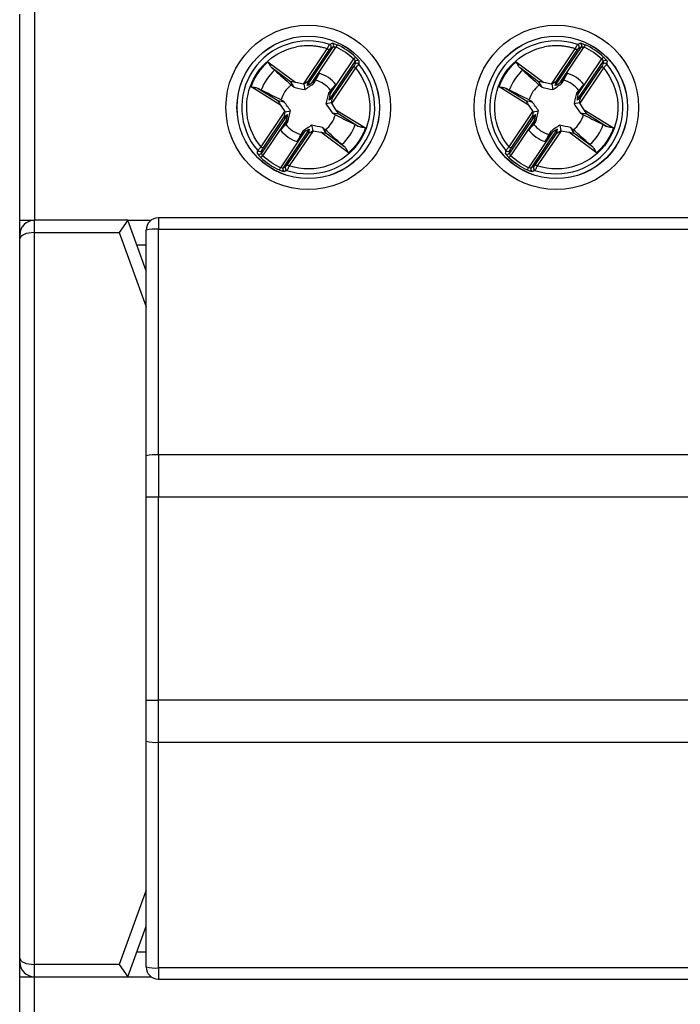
# Model space of a CAD drawing. Header units: inches. Extents: x 0.7 to 32.2, y 0.7 to 24.8.
# Tile 8 of 14: x 23.6 to 24.6, y 9.8 to 11.4. Entities that reach past the tile are written whole.
import ezdxf

# ---------------------------------------------------------------- set-up
doc = ezdxf.new("R2010")
doc.units = ezdxf.units.IN
doc.header["$LTSCALE"] = 3
doc.header["$MEASUREMENT"] = 0

msp = doc.modelspace()

# ---------------------------------------------------------------- linework, layer by layer
for p, q in [((23.5704, 11.0996), (23.5704, 11.43)), ((23.5941, 11.4342), (23.5941, 11.0996)), ((24.0253, 11.3181), (24.0635, 11.3746)), ((24.0314, 11.3159), (24.0732, 11.3778)), ((24.0327, 11.322), (24.0668, 11.3724)), ((24.0393, 11.3206), (24.0778, 11.3775)), ((24.0668, 11.3724), (24.0635, 11.3746)), ((24.0692, 11.3757), (24.0732, 11.3778)), ((24.0794, 11.3811), (24.0778, 11.3775)), ((24.4229, 11.3181), (24.4611, 11.3746)), ((24.429, 11.3159), (24.4709, 11.3778)), ((24.4303, 11.322), (24.4644, 11.3724)), ((24.437, 11.3206), (24.4754, 11.3775)), ((24.4644, 11.3724), (24.4611, 11.3746)), ((24.4669, 11.3757), (24.4709, 11.3778)), ((24.477, 11.3811), (24.4754, 11.3775)), ((23.9684, 11.3535), (24.013, 11.3205)), ((24.0663, 11.2923), (24.1082, 11.3542)), ((24.0677, 11.3014), (24.1062, 11.3583)), ((24.1089, 11.3612), (24.1062, 11.3583)), ((24.1082, 11.3542), (24.1077, 11.3497)), ((24.3661, 11.3535), (24.4106, 11.3205)), ((24.4639, 11.2923), (24.5058, 11.3542)), ((24.4654, 11.3014), (24.5038, 11.3583)), ((24.5065, 11.3612), (24.5038, 11.3583)), ((24.5058, 11.3542), (24.5053, 11.3497)), ((24.0047, 11.3218), (23.9749, 11.3439)), ((24.0506, 11.3355), (24.0428, 11.3229)), ((24.1088, 11.344), (24.0706, 11.2874)), ((24.1056, 11.3462), (24.0715, 11.2958)), ((24.1088, 11.344), (24.1056, 11.3462)), ((24.4023, 11.3218), (24.3726, 11.3439)), ((24.4482, 11.3355), (24.4405, 11.3229)), ((24.5064, 11.344), (24.4682, 11.2874)), ((24.5032, 11.3462), (24.4691, 11.2958)), ((24.5064, 11.344), (24.5032, 11.3462)), ((24.0047, 11.3218), (24.0101, 11.3132)), ((24.0253, 11.3181), (24.013, 11.3205)), ((24.0314, 11.3159), (24.0327, 11.322)), ((24.0428, 11.3229), (24.0393, 11.3206)), ((24.0422, 11.3194), (24.0428, 11.3229)), ((24.4023, 11.3218), (24.4077, 11.3132)), ((24.4229, 11.3181), (24.4106, 11.3205)), ((24.429, 11.3159), (24.4303, 11.322)), ((24.4405, 11.3229), (24.437, 11.3206)), ((24.4398, 11.3194), (24.4405, 11.3229)), ((23.9886, 11.2844), (23.9413, 11.3134)), ((23.9528, 11.3111), (23.9843, 11.2917)), ((24.0258, 11.3179), (24.0275, 11.3091)), ((24.0686, 11.3055), (24.0656, 11.3036)), ((24.0677, 11.3014), (24.0686, 11.3055)), ((24.0686, 11.3055), (24.0774, 11.3174)), ((24.3862, 11.2844), (24.339, 11.3134)), ((24.3504, 11.3111), (24.3819, 11.2917)), ((24.4235, 11.3179), (24.4252, 11.3091)), ((24.4662, 11.3055), (24.4632, 11.3036)), ((24.4654, 11.3014), (24.4662, 11.3055)), ((24.4662, 11.3055), (24.475, 11.3174)), ((23.9843, 11.2917), (23.9943, 11.2898)), ((24.0703, 11.2879), (24.0614, 11.2862)), ((24.0715, 11.2958), (24.0663, 11.2923)), ((24.0775, 11.277), (24.0706, 11.2874)), ((24.3819, 11.2917), (24.3919, 11.2898)), ((24.4679, 11.2879), (24.4591, 11.2862)), ((24.4691, 11.2958), (24.4639, 11.2923)), ((24.4751, 11.277), (24.4682, 11.2874)), ((23.9573, 11.2174), (23.9955, 11.274)), ((23.9886, 11.2844), (23.9955, 11.274)), ((23.9958, 11.2735), (24.0046, 11.2752)), ((24.0818, 11.2697), (24.0718, 11.2715)), ((24.0775, 11.277), (24.1247, 11.248)), ((24.3549, 11.2174), (24.3931, 11.274)), ((24.3862, 11.2844), (24.3931, 11.274)), ((24.3934, 11.2735), (24.4023, 11.2752)), ((24.4794, 11.2697), (24.4694, 11.2715)), ((24.4751, 11.277), (24.5224, 11.248)), ((23.9998, 11.2691), (23.9579, 11.2071)), ((23.9983, 11.26), (23.9599, 11.2031)), ((23.9605, 11.2152), (23.9946, 11.2656)), ((23.9975, 11.2559), (23.9887, 11.244)), ((23.9946, 11.2656), (23.9998, 11.2691)), ((23.9983, 11.26), (23.9975, 11.2559)), ((23.9975, 11.2559), (24.0005, 11.2578)), ((24.1133, 11.2503), (24.0818, 11.2697)), ((24.3974, 11.2691), (24.3555, 11.2071)), ((24.396, 11.26), (24.3575, 11.2031)), ((24.3582, 11.2152), (24.3922, 11.2656)), ((24.3951, 11.2559), (24.3863, 11.244)), ((24.3922, 11.2656), (24.3974, 11.2691)), ((24.396, 11.26), (24.3951, 11.2559)), ((24.3951, 11.2559), (24.3981, 11.2578)), ((24.511, 11.2503), (24.4794, 11.2697)), ((24.0267, 11.2408), (23.9883, 11.1839)), ((24.0347, 11.2455), (23.9928, 11.1835)), ((24.0334, 11.2394), (23.9993, 11.189)), ((24.0408, 11.2433), (24.0026, 11.1868)), ((24.0239, 11.242), (24.0232, 11.2385)), ((24.0232, 11.2385), (24.0267, 11.2408)), ((24.0347, 11.2455), (24.0334, 11.2394)), ((24.0385, 11.2523), (24.0402, 11.2434)), ((24.0408, 11.2433), (24.0531, 11.2409)), ((24.0976, 11.2078), (24.0531, 11.2409)), ((24.056, 11.2482), (24.0614, 11.2396)), ((24.0911, 11.2175), (24.0614, 11.2396)), ((24.4244, 11.2408), (24.3859, 11.1839)), ((24.4323, 11.2455), (24.3905, 11.1835)), ((24.431, 11.2394), (24.397, 11.189)), ((24.4384, 11.2433), (24.4002, 11.1868)), ((24.4215, 11.242), (24.4209, 11.2385)), ((24.4209, 11.2385), (24.4244, 11.2408)), ((24.4323, 11.2455), (24.431, 11.2394)), ((24.4362, 11.2523), (24.4379, 11.2434)), ((24.4384, 11.2433), (24.4507, 11.2409)), ((24.4953, 11.2078), (24.4507, 11.2409)), ((24.4536, 11.2482), (24.459, 11.2396)), ((24.4888, 11.2175), (24.459, 11.2396)), ((24.0155, 11.2259), (24.0232, 11.2385)), ((24.4131, 11.2259), (24.4209, 11.2385)), ((23.9573, 11.2174), (23.9605, 11.2152)), ((23.9579, 11.2071), (23.9584, 11.2117)), ((24.3549, 11.2174), (24.3582, 11.2152)), ((24.3555, 11.2071), (24.356, 11.2117)), ((23.9572, 11.2002), (23.9599, 11.2031)), ((24.3548, 11.2002), (24.3575, 11.2031)), ((23.9867, 11.1803), (23.9883, 11.1839)), ((23.9968, 11.1857), (23.9928, 11.1835)), ((23.9993, 11.189), (24.0026, 11.1868)), ((24.3843, 11.1803), (24.3859, 11.1839)), ((24.3945, 11.1857), (24.3905, 11.1835)), ((24.397, 11.189), (24.4002, 11.1868)), ((23.5704, 11.0996), (23.5941, 11.0996)), ((23.7437, 11.0996), (23.5941, 11.0996)), ((23.5941, 11.0799), (23.5941, 11.0996)), ((23.7437, 11.0996), (23.7299, 11.0799)), ((23.7732, 11.0185), (23.7437, 11.0996)), ((23.7437, 11.0996), (23.7811, 11.0996)), ((23.7929, 11.1035), (23.7929, 11.0855)), ((25.4661, 11.1035), (23.7929, 11.1035)), ((23.7732, 10.722), (23.7732, 11.0838)), ((23.7929, 10.7237), (23.7929, 11.0855)), ((23.7929, 11.0855), (25.4661, 11.0855)), ((23.5704, 11.0701), (23.5704, 11.076)), ((23.5704, 9.9165), (23.5704, 11.0701)), ((23.5941, 11.0799), (23.7299, 11.0799)), ((23.5941, 9.9067), (23.5941, 11.0799)), ((23.7299, 11.0799), (23.7732, 10.9609)), ((23.758, 11.0602), (23.7732, 11.0602)), ((23.7929, 10.7237), (23.7929, 10.6565)), ((25.4661, 10.7237), (23.7929, 10.7237)), ((23.7732, 10.6565), (23.7929, 10.6565)), ((23.7732, 10.3301), (23.7732, 10.6565)), ((23.7929, 10.3301), (23.7929, 10.6565)), ((23.7929, 10.6565), (25.4661, 10.6565)), ((23.7732, 10.3301), (23.7929, 10.3301)), ((23.7929, 10.2629), (23.7929, 10.3301)), ((25.4661, 10.3301), (23.7929, 10.3301)), ((23.7732, 9.9027), (23.7732, 10.2646)), ((23.7929, 10.2629), (25.4661, 10.2629)), ((23.7929, 9.9011), (23.7929, 10.2629)), ((23.7732, 10.0257), (23.7299, 9.9067)), ((23.7437, 9.887), (23.7732, 9.9681)), ((23.5704, 9.9106), (23.5704, 9.9165)), ((23.7732, 9.9264), (23.758, 9.9264)), ((23.7299, 9.9067), (23.5941, 9.9067)), ((23.5941, 9.887), (23.5941, 9.9067)), ((23.7299, 9.9067), (23.7437, 9.887)), ((25.4661, 9.9011), (23.7929, 9.9011)), ((23.7929, 9.9011), (23.7929, 9.8831)), ((23.5704, 9.887), (23.5941, 9.887)), ((23.5704, 9.5566), (23.5704, 9.887)), ((23.5941, 9.887), (23.7437, 9.887)), ((23.5941, 9.5523), (23.5941, 9.887)), ((23.7437, 9.887), (23.7811, 9.887)), ((23.7929, 9.8831), (25.4661, 9.8831))]:
    msp.add_line(p, q)
for centre, radius in [((24.033, 11.2807), 0.1319), ((24.4307, 11.2807), 0.1319), ((24.033, 11.2807), 0.1142), ((24.033, 11.2807), 0.1141), ((24.4307, 11.2807), 0.1142), ((24.4307, 11.2807), 0.1141)]:
    msp.add_circle(centre, radius)
for centre, radius, start, end in [((24.033, 11.2807), 0.1066, 71.2837, 220.6205), ((24.0659, 11.3779), 0.00395, 326.4733, 70.8608), ((24.07, 11.38), 0.00395, 326.4553, 69.1947), ((24.4307, 11.2807), 0.1066, 71.2837, 220.6205), ((24.4636, 11.3779), 0.00395, 326.4733, 70.8608), ((24.4676, 11.38), 0.00395, 326.4553, 69.1947), ((24.033, 11.2807), 0.1106, 46.7019, 65.2023), ((24.4307, 11.2807), 0.1106, 46.7019, 65.2023), ((24.033, 11.2807), 0.1066, 251.2837, 40.6205), ((24.111, 11.3475), 0.00395, 41.043, 145.431), ((24.1114, 11.352), 0.00395, 42.7095, 145.4489), ((24.4307, 11.2807), 0.1066, 251.2837, 40.6205), ((24.5086, 11.3475), 0.00395, 41.043, 145.431), ((24.5091, 11.352), 0.00395, 42.7095, 145.4489), ((24.033, 11.2807), 0.0803, 132.0956, 159.8086), ((24.033, 11.2807), 0.0576, 39.6357, 72.2685), ((24.4307, 11.2807), 0.0803, 132.0956, 159.8086), ((24.4307, 11.2807), 0.0576, 39.6357, 72.2685), ((24.033, 11.2807), 0.0451, 37.1998, 74.7044), ((24.4307, 11.2807), 0.0451, 37.1998, 74.7044), ((24.033, 11.2807), 0.0451, 127.1998, 164.7044), ((24.4307, 11.2807), 0.0451, 127.1998, 164.7044), ((24.033, 11.2807), 0.0451, 307.1998, 344.7044), ((24.4307, 11.2807), 0.0451, 307.1998, 344.7044), ((24.033, 11.2807), 0.0576, 219.6357, 252.2685), ((24.033, 11.2807), 0.0451, 217.1998, 254.7044), ((24.033, 11.2807), 0.0803, 312.0956, 339.8086), ((24.4307, 11.2807), 0.0576, 219.6357, 252.2685), ((24.4307, 11.2807), 0.0451, 217.1998, 254.7044), ((24.4307, 11.2807), 0.0803, 312.0956, 339.8086), ((23.9551, 11.2139), 0.00395, 221.043, 325.431), ((24.3528, 11.2139), 0.00395, 221.043, 325.431), ((23.9546, 11.2094), 0.00395, 222.7095, 325.4489), ((24.033, 11.2807), 0.1106, 226.7019, 245.2023), ((24.3523, 11.2094), 0.00395, 222.7095, 325.4489), ((24.4307, 11.2807), 0.1106, 226.7019, 245.2023), ((23.9961, 11.1814), 0.00395, 146.4553, 249.1947), ((24.0001, 11.1835), 0.00395, 146.4733, 250.8608), ((24.3938, 11.1814), 0.00395, 146.4553, 249.1947), ((24.3978, 11.1835), 0.00395, 146.4733, 250.8608), ((23.5941, 11.076), 0.0236, 90, 180), ((23.7929, 11.0838), 0.0197, 90, 180), ((23.788, 11.0266), 0.0591, 85.2574, 104.5051), ((23.788, 10.6648), 0.0591, 85.2574, 104.5051), ((23.788, 10.3218), 0.0591, 255.4949, 274.7426), ((23.5941, 9.9106), 0.0236, 180, 270), ((23.788, 9.9599), 0.0591, 255.4949, 274.7426), ((23.7929, 9.9027), 0.0197, 180, 270)]:
    msp.add_arc(centre, radius, start, end)
for centre, major_axis, ratio, start_param, end_param in [((24.0138, 11.32), (0.00911, -0.00188), 0.04428, 1.665832, 3.184268), ((24.0241, 11.3163), (0.00856, 0.00567), 0.040112, 6.242281, 7.625556), ((24.0399, 11.3215), (0.00856, 0.00567), 0.040112, 3.100688, 4.615543), ((24.4114, 11.32), (0.00911, -0.00188), 0.04428, 1.665832, 3.184268), ((24.4217, 11.3163), (0.00856, 0.00567), 0.040112, 6.242281, 7.625556), ((24.4376, 11.3215), (0.00856, 0.00567), 0.040112, 3.100688, 4.615543), ((24.025, 11.3177), (0.00419, -0.00083), 0.096832, 1.398366, 1.529945), ((24.4227, 11.3177), (0.00419, -0.00083), 0.096832, 1.398366, 1.529945), ((23.9894, 11.2839), (-0.00514, 0.00775), 0.04428, 6.24051, 7.758946), ((24.0683, 11.3023), (0.0021, 0.0101), 0.040112, 1.667642, 3.182497), ((24.0694, 11.2857), (0.0021, 0.0101), 0.040112, 4.940814, 6.32409), ((24.0703, 11.2871), (-0.00233, 0.00358), 0.096832, 4.75324, 4.884819), ((24.3871, 11.2839), (-0.00514, 0.00775), 0.04428, 6.24051, 7.758946), ((24.466, 11.3023), (0.0021, 0.0101), 0.040112, 1.667642, 3.182497), ((24.4671, 11.2857), (0.0021, 0.0101), 0.040112, 4.940814, 6.32409), ((24.468, 11.2871), (-0.00233, 0.00358), 0.096832, 4.75324, 4.884819), ((23.9966, 11.2757), (0.0021, 0.0101), 0.040112, 1.799222, 3.182497), ((23.9957, 11.2743), (-0.00233, 0.00358), 0.096832, 1.611647, 1.743226), ((24.0766, 11.2775), (-0.00514, 0.00775), 0.04428, 3.098917, 4.617354), ((24.3943, 11.2757), (0.0021, 0.0101), 0.040112, 1.799222, 3.182497), ((24.3934, 11.2743), (-0.00233, 0.00358), 0.096832, 1.611647, 1.743226), ((24.4743, 11.2775), (-0.00514, 0.00775), 0.04428, 3.098917, 4.617354), ((23.9977, 11.2591), (0.0021, 0.0101), 0.040112, 4.809235, 6.32409), ((24.3954, 11.2591), (0.0021, 0.0101), 0.040112, 4.809235, 6.32409), ((24.0261, 11.2399), (0.00856, 0.00567), 0.040112, 6.242281, 7.757136), ((24.042, 11.2451), (0.00856, 0.00567), 0.040112, 3.100688, 4.483964), ((24.041, 11.2437), (0.00419, -0.00083), 0.096832, 4.539959, 4.671538), ((24.0523, 11.2414), (0.00911, -0.00188), 0.04428, 4.807424, 6.325861), ((24.4238, 11.2399), (0.00856, 0.00567), 0.040112, 6.242281, 7.757136), ((24.4396, 11.2451), (0.00856, 0.00567), 0.040112, 3.100688, 4.483964), ((24.4387, 11.2437), (0.00419, -0.00083), 0.096832, 4.539959, 4.671538), ((24.4499, 11.2414), (0.00911, -0.00188), 0.04428, 4.807424, 6.325861), ((23.5941, 11.0701), (0.0236, 0), 0.414214, 1.570796, 3.141593), ((23.5941, 9.9165), (0.0236, 0), 0.414214, 3.141593, 4.712389)]:
    msp.add_ellipse(centre, major_axis=major_axis, ratio=ratio, start_param=start_param, end_param=end_param)
for points, knots in [([(24.0635, 11.3746), (24.0637, 11.3751), (24.0642, 11.376), (24.0648, 11.3772), (24.0653, 11.3782), (24.0656, 11.3789), (24.0662, 11.3799), (24.0669, 11.3812), (24.0671, 11.3815), (24.0672, 11.3816)], [0, 0, 0, 0, 0.138769, 0.258297, 0.358544, 0.439475, 0.501066, 0.760761, 1, 1, 1, 1]), ([(24.0714, 11.3837), (24.0714, 11.3837), (24.0716, 11.3838), (24.0722, 11.3837), (24.073, 11.3835), (24.0744, 11.3831), (24.0766, 11.3823), (24.0785, 11.3815), (24.0794, 11.3811)], [0, 0, 0, 0, 0.125443, 0.247401, 0.37098, 0.501115, 0.750201, 1, 1, 1, 1]), ([(24.4611, 11.3746), (24.4614, 11.3751), (24.4618, 11.376), (24.4624, 11.3772), (24.4629, 11.3782), (24.4633, 11.3789), (24.4639, 11.3799), (24.4645, 11.3812), (24.4648, 11.3815), (24.4649, 11.3816)], [0, 0, 0, 0, 0.138769, 0.258297, 0.358544, 0.439475, 0.501066, 0.760761, 1, 1, 1, 1]), ([(24.469, 11.3837), (24.4691, 11.3837), (24.4692, 11.3838), (24.4698, 11.3837), (24.4707, 11.3835), (24.4721, 11.3831), (24.4742, 11.3823), (24.4761, 11.3815), (24.477, 11.3811)], [0, 0, 0, 0, 0.125443, 0.247401, 0.37098, 0.501115, 0.750201, 1, 1, 1, 1]), ([(23.9573, 11.2174), (23.9349, 11.2442), (23.9283, 11.2809), (23.9517, 11.3467), (23.98, 11.371), (24.0143, 11.3776)], [0, 0, 0, 0, 0.5, 0.5, 1, 1, 1, 1]), ([(24.0635, 11.3746), (24.0615, 11.3752), (24.0575, 11.3764), (24.0514, 11.3778), (24.0453, 11.3787), (24.037, 11.3795), (24.0266, 11.3796), (24.0184, 11.3783), (24.0143, 11.3776)], [0, 0, 0, 0, 0.1252, 0.249954, 0.374762, 0.500123, 0.749954, 1, 1, 1, 1]), ([(24.3549, 11.2174), (24.3325, 11.2442), (24.3259, 11.2809), (24.3494, 11.3467), (24.3776, 11.371), (24.4119, 11.3776)], [0, 0, 0, 0, 0.5, 0.5, 1, 1, 1, 1]), ([(24.4611, 11.3746), (24.4591, 11.3752), (24.4552, 11.3764), (24.4491, 11.3778), (24.4429, 11.3787), (24.4347, 11.3795), (24.4242, 11.3796), (24.416, 11.3783), (24.4119, 11.3776)], [0, 0, 0, 0, 0.1252, 0.249954, 0.374762, 0.500123, 0.749954, 1, 1, 1, 1]), ([(23.9413, 11.3134), (23.9421, 11.3154), (23.9435, 11.3192), (23.9461, 11.3247), (23.949, 11.3301), (23.9534, 11.337), (23.9596, 11.3451), (23.9655, 11.3507), (23.9684, 11.3535)], [0, 0, 0, 0, 0.125196, 0.249951, 0.374762, 0.500122, 0.749951, 1, 1, 1, 1]), ([(23.9684, 11.3535), (23.9688, 11.3528), (23.9696, 11.3514), (23.9706, 11.3496), (23.9717, 11.3476), (23.9731, 11.3456), (23.9743, 11.3444), (23.9749, 11.3439)], [0, 0, 0, 0, 0.207855, 0.374568, 0.500132, 0.77362, 1, 1, 1, 1]), ([(24.1139, 11.3501), (24.1139, 11.35), (24.1138, 11.3499), (24.1135, 11.3495), (24.113, 11.3489), (24.1123, 11.348), (24.1109, 11.3464), (24.1096, 11.3449), (24.1088, 11.344)], [0, 0, 0, 0, 0.117547, 0.240227, 0.368092, 0.501183, 0.691076, 1, 1, 1, 1]), ([(24.1089, 11.3612), (24.1092, 11.3608), (24.11, 11.3601), (24.111, 11.359), (24.112, 11.358), (24.1131, 11.3567), (24.1141, 11.3553), (24.1143, 11.3549), (24.1143, 11.3547)], [0, 0, 0, 0, 0.127626, 0.250975, 0.374166, 0.501342, 0.753817, 1, 1, 1, 1]), ([(24.339, 11.3134), (24.3397, 11.3154), (24.3411, 11.3192), (24.3438, 11.3247), (24.3467, 11.3301), (24.351, 11.337), (24.3572, 11.3451), (24.3631, 11.3507), (24.3661, 11.3535)], [0, 0, 0, 0, 0.125196, 0.249951, 0.374762, 0.500122, 0.749951, 1, 1, 1, 1]), ([(24.3661, 11.3535), (24.3665, 11.3528), (24.3672, 11.3514), (24.3682, 11.3496), (24.3694, 11.3476), (24.3707, 11.3456), (24.372, 11.3444), (24.3726, 11.3439)], [0, 0, 0, 0, 0.207855, 0.374568, 0.500132, 0.77362, 1, 1, 1, 1]), ([(24.5116, 11.3501), (24.5115, 11.35), (24.5115, 11.3499), (24.5112, 11.3495), (24.5107, 11.3489), (24.5099, 11.348), (24.5086, 11.3464), (24.5073, 11.3449), (24.5064, 11.344)], [0, 0, 0, 0, 0.117547, 0.240227, 0.368092, 0.501183, 0.691076, 1, 1, 1, 1]), ([(24.5065, 11.3612), (24.5069, 11.3608), (24.5076, 11.3601), (24.5087, 11.359), (24.5096, 11.358), (24.5107, 11.3567), (24.5118, 11.3553), (24.5119, 11.3549), (24.512, 11.3547)], [0, 0, 0, 0, 0.127626, 0.250975, 0.374166, 0.501342, 0.753817, 1, 1, 1, 1]), ([(24.1088, 11.344), (24.1225, 11.3276), (24.1306, 11.3071), (24.1327, 11.2643), (24.1268, 11.2432), (24.1029, 11.2077), (24.0854, 11.1943), (24.0449, 11.1804), (24.0229, 11.1802), (24.0026, 11.1868)], [0, 0, 0, 0, 0.25, 0.25, 0.5, 0.5, 0.75, 0.75, 1, 1, 1, 1]), ([(24.1077, 11.3497), (24.1077, 11.3496), (24.1074, 11.3492), (24.1067, 11.3479), (24.1061, 11.347), (24.1056, 11.3462)], [0, 0, 0, 0, 0.5, 0.5, 1, 1, 1, 1]), ([(24.5064, 11.344), (24.5202, 11.3276), (24.5282, 11.3071), (24.5304, 11.2643), (24.5245, 11.2432), (24.5005, 11.2077), (24.4831, 11.1943), (24.4426, 11.1804), (24.4206, 11.1802), (24.4002, 11.1868)], [0, 0, 0, 0, 0.25, 0.25, 0.5, 0.5, 0.75, 0.75, 1, 1, 1, 1]), ([(24.5053, 11.3497), (24.5053, 11.3496), (24.5051, 11.3492), (24.5043, 11.3479), (24.5038, 11.347), (24.5032, 11.3462)], [0, 0, 0, 0, 0.5, 0.5, 1, 1, 1, 1]), ([(23.9413, 11.3134), (23.9423, 11.3133), (23.9439, 11.3132), (23.946, 11.3129), (23.9481, 11.3126), (23.9505, 11.3121), (23.952, 11.3114), (23.9528, 11.3111)], [0, 0, 0, 0, 0.228953, 0.395609, 0.500169, 0.776812, 1, 1, 1, 1]), ([(23.9896, 11.2926), (23.9805, 11.2971), (23.9714, 11.3016), (23.9624, 11.3061), (23.9608, 11.3068), (23.9592, 11.3076), (23.9577, 11.3084)], [0, 0, 0, 0, 0.001526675, 0.001526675, 0.001526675, 0.001794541, 0.001794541, 0.001794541, 0.001794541]), ([(24.339, 11.3134), (24.3399, 11.3133), (24.3416, 11.3132), (24.3436, 11.3129), (24.3458, 11.3126), (24.3481, 11.3121), (24.3497, 11.3114), (24.3504, 11.3111)], [0, 0, 0, 0, 0.228953, 0.395609, 0.500169, 0.776812, 1, 1, 1, 1]), ([(24.3872, 11.2926), (24.3781, 11.2971), (24.3691, 11.3016), (24.36, 11.3061), (24.3585, 11.3068), (24.3569, 11.3076), (24.3553, 11.3084)], [0, 0, 0, 0, 0.001526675, 0.001526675, 0.001526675, 0.001794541, 0.001794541, 0.001794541, 0.001794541]), ([(24.0765, 11.2688), (24.0856, 11.2643), (24.0946, 11.2598), (24.1037, 11.2553), (24.1052, 11.2545), (24.1068, 11.2538), (24.1084, 11.253)], [0, 0, 0, 0, 0.001526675, 0.001526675, 0.001526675, 0.001794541, 0.001794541, 0.001794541, 0.001794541]), ([(24.4742, 11.2688), (24.4833, 11.2643), (24.4923, 11.2598), (24.5013, 11.2553), (24.5029, 11.2545), (24.5045, 11.2538), (24.506, 11.253)], [0, 0, 0, 0, 0.001526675, 0.001526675, 0.001526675, 0.001794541, 0.001794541, 0.001794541, 0.001794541]), ([(24.1247, 11.248), (24.124, 11.246), (24.1226, 11.2422), (24.12, 11.2367), (24.117, 11.2313), (24.1127, 11.2244), (24.1065, 11.2163), (24.1006, 11.2107), (24.0976, 11.2078)], [0, 0, 0, 0, 0.125196, 0.249951, 0.374762, 0.500122, 0.749951, 1, 1, 1, 1]), ([(24.1247, 11.248), (24.1238, 11.2481), (24.1221, 11.2482), (24.1201, 11.2485), (24.1179, 11.2488), (24.1156, 11.2493), (24.114, 11.25), (24.1133, 11.2503)], [0, 0, 0, 0, 0.228953, 0.395609, 0.500169, 0.776812, 1, 1, 1, 1]), ([(24.5224, 11.248), (24.5216, 11.246), (24.5202, 11.2422), (24.5176, 11.2367), (24.5147, 11.2313), (24.5103, 11.2244), (24.5041, 11.2163), (24.4982, 11.2107), (24.4953, 11.2078)], [0, 0, 0, 0, 0.125196, 0.249951, 0.374762, 0.500122, 0.749951, 1, 1, 1, 1]), ([(24.5224, 11.248), (24.5214, 11.2481), (24.5198, 11.2482), (24.5177, 11.2485), (24.5156, 11.2488), (24.5132, 11.2493), (24.5117, 11.25), (24.511, 11.2503)], [0, 0, 0, 0, 0.228953, 0.395609, 0.500169, 0.776812, 1, 1, 1, 1]), ([(23.9521, 11.2113), (23.9522, 11.2114), (23.9522, 11.2115), (23.9526, 11.2119), (23.953, 11.2125), (23.9538, 11.2134), (23.9551, 11.215), (23.9564, 11.2165), (23.9573, 11.2174)], [0, 0, 0, 0, 0.117547, 0.240227, 0.368092, 0.501183, 0.691076, 1, 1, 1, 1]), ([(23.9584, 11.2117), (23.9584, 11.2118), (23.9586, 11.2122), (23.9594, 11.2135), (23.96, 11.2144), (23.9605, 11.2152)], [0, 0, 0, 0, 0.5, 0.5, 1, 1, 1, 1]), ([(24.0976, 11.2078), (24.0972, 11.2086), (24.0965, 11.21), (24.0955, 11.2118), (24.0943, 11.2137), (24.093, 11.2158), (24.0917, 11.217), (24.0911, 11.2175)], [0, 0, 0, 0, 0.207855, 0.374568, 0.500132, 0.77362, 1, 1, 1, 1]), ([(24.3498, 11.2113), (24.3498, 11.2114), (24.3499, 11.2115), (24.3502, 11.2119), (24.3507, 11.2125), (24.3514, 11.2134), (24.3528, 11.215), (24.3541, 11.2165), (24.3549, 11.2174)], [0, 0, 0, 0, 0.117547, 0.240227, 0.368092, 0.501183, 0.691076, 1, 1, 1, 1]), ([(24.356, 11.2117), (24.356, 11.2118), (24.3563, 11.2122), (24.357, 11.2135), (24.3576, 11.2144), (24.3582, 11.2152)], [0, 0, 0, 0, 0.5, 0.5, 1, 1, 1, 1]), ([(24.4953, 11.2078), (24.4949, 11.2086), (24.4941, 11.21), (24.4931, 11.2118), (24.492, 11.2137), (24.4906, 11.2158), (24.4894, 11.217), (24.4888, 11.2175)], [0, 0, 0, 0, 0.207855, 0.374568, 0.500132, 0.77362, 1, 1, 1, 1]), ([(23.9572, 11.2002), (23.9568, 11.2006), (23.9561, 11.2013), (23.955, 11.2024), (23.9541, 11.2034), (23.953, 11.2047), (23.9519, 11.2061), (23.9518, 11.2065), (23.9517, 11.2067)], [0, 0, 0, 0, 0.127626, 0.250975, 0.374166, 0.501342, 0.753817, 1, 1, 1, 1]), ([(24.3548, 11.2002), (24.3545, 11.2006), (24.3537, 11.2013), (24.3527, 11.2024), (24.3517, 11.2034), (24.3506, 11.2047), (24.3496, 11.2061), (24.3494, 11.2065), (24.3494, 11.2067)], [0, 0, 0, 0, 0.127626, 0.250975, 0.374166, 0.501342, 0.753817, 1, 1, 1, 1]), ([(23.9947, 11.1777), (23.9946, 11.1777), (23.9945, 11.1776), (23.9939, 11.1777), (23.993, 11.1779), (23.9916, 11.1783), (23.9895, 11.1791), (23.9876, 11.1799), (23.9867, 11.1803)], [0, 0, 0, 0, 0.125443, 0.2474, 0.370979, 0.501115, 0.750201, 1, 1, 1, 1]), ([(24.0026, 11.1868), (24.0023, 11.1863), (24.0019, 11.1854), (24.0013, 11.1842), (24.0008, 11.1832), (24.0004, 11.1825), (23.9998, 11.1815), (23.9992, 11.1802), (23.9989, 11.1799), (23.9988, 11.1798)], [0, 0, 0, 0, 0.138769, 0.258297, 0.358544, 0.439475, 0.501066, 0.760761, 1, 1, 1, 1]), ([(24.3923, 11.1777), (24.3923, 11.1777), (24.3921, 11.1776), (24.3915, 11.1777), (24.3907, 11.1779), (24.3893, 11.1783), (24.3871, 11.1791), (24.3852, 11.1799), (24.3843, 11.1803)], [0, 0, 0, 0, 0.125443, 0.247401, 0.37098, 0.501115, 0.750201, 1, 1, 1, 1]), ([(24.4002, 11.1868), (24.4, 11.1863), (24.3995, 11.1854), (24.3989, 11.1842), (24.3984, 11.1832), (24.3981, 11.1825), (24.3975, 11.1815), (24.3968, 11.1802), (24.3966, 11.1799), (24.3965, 11.1798)], [0, 0, 0, 0, 0.138769, 0.258297, 0.358544, 0.439475, 0.501066, 0.760761, 1, 1, 1, 1]), ([(23.5704, 11.076), (23.5704, 11.076), (23.5704, 11.0761), (23.5704, 11.0767), (23.5704, 11.0778), (23.5704, 11.0797), (23.5704, 11.0828), (23.5704, 11.0865), (23.5704, 11.0907), (23.5704, 11.0951), (23.5704, 11.0981), (23.5704, 11.0996)], [0, 0, 0, 0, 0.08014, 0.159766, 0.240153, 0.369839, 0.500093, 0.629779, 0.760034, 0.879879, 1, 1, 1, 1]), ([(23.7732, 10.6565), (23.7732, 10.6619), (23.7732, 10.6729), (23.7732, 10.6893), (23.7732, 10.7057), (23.7732, 10.7166), (23.7732, 10.722)], [0, 0, 0, 0, 0.2500572, 0.5, 0.7499428, 1, 1, 1, 1]), ([(23.7732, 10.2646), (23.7732, 10.27), (23.7732, 10.2809), (23.7732, 10.2973), (23.7732, 10.3137), (23.7732, 10.3247), (23.7732, 10.3301)], [0, 0, 0, 0, 0.250057, 0.5, 0.749943, 1, 1, 1, 1]), ([(23.5704, 9.887), (23.5704, 9.888), (23.5704, 9.89), (23.5704, 9.8929), (23.5704, 9.8963), (23.5704, 9.9001), (23.5704, 9.9038), (23.5704, 9.9069), (23.5704, 9.909), (23.5704, 9.9104), (23.5704, 9.9105), (23.5704, 9.9106)], [0, 0, 0, 0, 0.08014, 0.159766, 0.240153, 0.369839, 0.500093, 0.629779, 0.760034, 0.879879, 1, 1, 1, 1])]:
    msp.add_open_spline(points, degree=3, knots=knots)
for points in [[(24.0672, 11.3816), (24.0686, 11.3824), (24.07, 11.3831), (24.0714, 11.3837)], [(24.4649, 11.3816), (24.4662, 11.3824), (24.4676, 11.3831), (24.469, 11.3837)], [(24.0668, 11.3724), (24.0679, 11.3741), (24.069, 11.3756), (24.0692, 11.3757)], [(24.0732, 11.3778), (24.0736, 11.3781), (24.0757, 11.3781), (24.0778, 11.3775)], [(24.0778, 11.3775), (24.0882, 11.3727), (24.0978, 11.3662), (24.1062, 11.3583)], [(24.4644, 11.3724), (24.4655, 11.3741), (24.4667, 11.3756), (24.4669, 11.3757)], [(24.4709, 11.3778), (24.4712, 11.3781), (24.4734, 11.3781), (24.4754, 11.3775)], [(24.4754, 11.3775), (24.4858, 11.3727), (24.4954, 11.3662), (24.5038, 11.3583)], [(24.1062, 11.3583), (24.1075, 11.3566), (24.1083, 11.3547), (24.1082, 11.3542)], [(24.1143, 11.3547), (24.1142, 11.3531), (24.1141, 11.3516), (24.1139, 11.3501)], [(24.5038, 11.3583), (24.5051, 11.3566), (24.5059, 11.3547), (24.5058, 11.3542)], [(24.512, 11.3547), (24.5119, 11.3531), (24.5117, 11.3516), (24.5116, 11.3501)], [(23.9749, 11.3439), (23.9767, 11.3424), (23.9781, 11.3412), (23.9792, 11.3403)], [(23.9792, 11.3403), (23.988, 11.3324), (23.9969, 11.3245), (24.0058, 11.3166)], [(24.0449, 11.3242), (24.0468, 11.328), (24.0487, 11.3318), (24.0506, 11.3355)], [(24.3726, 11.3439), (24.3743, 11.3424), (24.3758, 11.3412), (24.3768, 11.3403)], [(24.3768, 11.3403), (24.3857, 11.3324), (24.3945, 11.3245), (24.4034, 11.3166)], [(24.4426, 11.3242), (24.4445, 11.328), (24.4463, 11.3318), (24.4482, 11.3355)], [(24.0275, 11.3091), (24.0326, 11.3126), (24.0374, 11.316), (24.0422, 11.3194)], [(24.0422, 11.3194), (24.0431, 11.321), (24.044, 11.3226), (24.0449, 11.3242)], [(24.4252, 11.3091), (24.4303, 11.3126), (24.4351, 11.316), (24.4398, 11.3194)], [(24.4398, 11.3194), (24.4407, 11.321), (24.4416, 11.3226), (24.4426, 11.3242)], [(23.9577, 11.3084), (23.9564, 11.309), (23.9547, 11.3099), (23.9528, 11.3111)], [(24.0058, 11.3166), (24.0072, 11.3155), (24.0087, 11.3144), (24.0101, 11.3132)], [(24.0101, 11.3132), (24.0158, 11.3118), (24.0215, 11.3105), (24.0275, 11.3091)], [(24.0656, 11.3036), (24.0642, 11.298), (24.0628, 11.2922), (24.0614, 11.2862)], [(24.0689, 11.308), (24.0678, 11.3065), (24.0667, 11.3051), (24.0656, 11.3036)], [(24.0774, 11.3174), (24.0746, 11.3143), (24.0718, 11.3111), (24.0689, 11.308)], [(24.3553, 11.3084), (24.354, 11.309), (24.3524, 11.3099), (24.3504, 11.3111)], [(24.4034, 11.3166), (24.4049, 11.3155), (24.4063, 11.3144), (24.4077, 11.3132)], [(24.4077, 11.3132), (24.4134, 11.3118), (24.4192, 11.3105), (24.4252, 11.3091)], [(24.4632, 11.3036), (24.4618, 11.298), (24.4604, 11.2922), (24.4591, 11.2862)], [(24.4666, 11.308), (24.4655, 11.3065), (24.4643, 11.3051), (24.4632, 11.3036)], [(24.475, 11.3174), (24.4722, 11.3143), (24.4694, 11.3111), (24.4666, 11.308)], [(23.9943, 11.2898), (23.9927, 11.2908), (23.9911, 11.2917), (23.9896, 11.2926)], [(24.0046, 11.2752), (24.0011, 11.2803), (23.9977, 11.2851), (23.9943, 11.2898)], [(24.3919, 11.2898), (24.3903, 11.2908), (24.3888, 11.2917), (24.3872, 11.2926)], [(24.4023, 11.2752), (24.3988, 11.2803), (24.3953, 11.2851), (24.3919, 11.2898)], [(24.0005, 11.2578), (24.0019, 11.2634), (24.0033, 11.2692), (24.0046, 11.2752)], [(24.0614, 11.2862), (24.0649, 11.2811), (24.0684, 11.2763), (24.0718, 11.2715)], [(24.0718, 11.2715), (24.0734, 11.2706), (24.0749, 11.2697), (24.0765, 11.2688)], [(24.3981, 11.2578), (24.3995, 11.2634), (24.4009, 11.2692), (24.4023, 11.2752)], [(24.4591, 11.2862), (24.4626, 11.2811), (24.466, 11.2763), (24.4694, 11.2715)], [(24.4694, 11.2715), (24.471, 11.2706), (24.4726, 11.2697), (24.4742, 11.2688)], [(23.9971, 11.2534), (23.9983, 11.2549), (23.9994, 11.2563), (24.0005, 11.2578)], [(24.3948, 11.2534), (24.3959, 11.2549), (24.397, 11.2563), (24.3981, 11.2578)], [(23.9887, 11.244), (23.9915, 11.2471), (23.9943, 11.2503), (23.9971, 11.2534)], [(24.0239, 11.242), (24.023, 11.2404), (24.0221, 11.2388), (24.0211, 11.2372)], [(24.0385, 11.2523), (24.0335, 11.2488), (24.0286, 11.2454), (24.0239, 11.242)], [(24.056, 11.2482), (24.0503, 11.2496), (24.0445, 11.2509), (24.0385, 11.2523)], [(24.0603, 11.2448), (24.0589, 11.2459), (24.0574, 11.247), (24.056, 11.2482)], [(24.0869, 11.2211), (24.078, 11.229), (24.0692, 11.2369), (24.0603, 11.2448)], [(24.1084, 11.253), (24.1097, 11.2524), (24.1113, 11.2515), (24.1133, 11.2503)], [(24.3863, 11.244), (24.3891, 11.2471), (24.3919, 11.2503), (24.3948, 11.2534)], [(24.4215, 11.242), (24.4206, 11.2404), (24.4197, 11.2388), (24.4188, 11.2372)], [(24.4362, 11.2523), (24.4311, 11.2488), (24.4263, 11.2454), (24.4215, 11.242)], [(24.4536, 11.2482), (24.4479, 11.2496), (24.4422, 11.2509), (24.4362, 11.2523)], [(24.4579, 11.2448), (24.4565, 11.2459), (24.4551, 11.247), (24.4536, 11.2482)], [(24.4845, 11.2211), (24.4757, 11.229), (24.4668, 11.2369), (24.4579, 11.2448)], [(24.506, 11.253), (24.5073, 11.2524), (24.509, 11.2515), (24.511, 11.2503)], [(24.0211, 11.2372), (24.0193, 11.2334), (24.0174, 11.2296), (24.0155, 11.2259)], [(24.4188, 11.2372), (24.4169, 11.2334), (24.415, 11.2296), (24.4131, 11.2259)], [(23.9517, 11.2067), (23.9518, 11.2083), (23.952, 11.2098), (23.9521, 11.2113)], [(24.0869, 11.2211), (24.0879, 11.2202), (24.0894, 11.219), (24.0911, 11.2175)], [(24.3494, 11.2067), (24.3495, 11.2083), (24.3496, 11.2098), (24.3498, 11.2113)], [(24.4845, 11.2211), (24.4856, 11.2202), (24.487, 11.219), (24.4888, 11.2175)], [(23.9599, 11.2031), (23.9586, 11.2048), (23.9578, 11.2067), (23.9579, 11.2071)], [(23.9883, 11.1839), (23.9779, 11.1887), (23.9683, 11.1952), (23.9599, 11.2031)], [(24.3575, 11.2031), (24.3562, 11.2048), (24.3554, 11.2067), (24.3555, 11.2071)], [(24.3859, 11.1839), (24.3755, 11.1887), (24.3659, 11.1952), (24.3575, 11.2031)], [(23.9928, 11.1835), (23.9925, 11.1833), (23.9903, 11.1833), (23.9883, 11.1839)], [(23.9988, 11.1798), (23.9975, 11.179), (23.9961, 11.1783), (23.9947, 11.1777)], [(23.9993, 11.189), (23.9982, 11.1873), (23.997, 11.1858), (23.9968, 11.1857)], [(24.3905, 11.1835), (24.3901, 11.1833), (24.388, 11.1833), (24.3859, 11.1839)], [(24.3965, 11.1798), (24.3951, 11.179), (24.3937, 11.1783), (24.3923, 11.1777)], [(24.397, 11.189), (24.3958, 11.1873), (24.3947, 11.1858), (24.3945, 11.1857)]]:
    msp.add_open_spline(points, degree=3)

doc.saveas('drawing.dxf')
